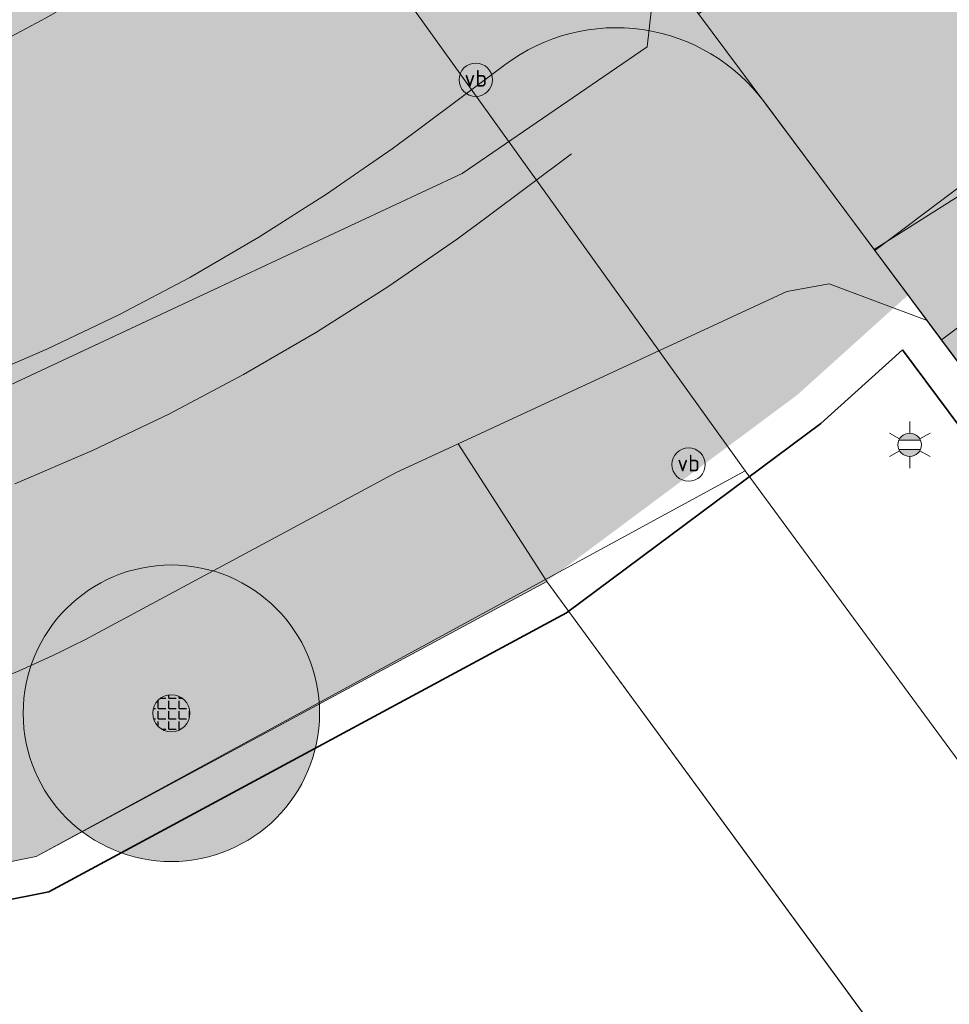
# Model space of a CAD drawing. Header units: metres. Extents: x 163628 to 167676, y 402708 to 405373.
# Tile 82 of 256: x 164793 to 164805, y 403542 to 403555. Entities that reach past the tile are written whole.
import ezdxf
from ezdxf.enums import TextEntityAlignment as Align

# ---------------------------------------------------------------- set-up
doc = ezdxf.new("R2010")
doc.units = ezdxf.units.M
doc.layers.get('0').update_dxf_attribs({"lineweight": 25})
for name, color, linetype, lineweight, transparency in [('X-CA190022.004-UO-ARC_Arcering$0$N-GV-GR-GRAS-A-200 GRASMENGSEL M1', 62, 'Continuous', 18, 0.5), ('X-CA190022.004-UO-ARC_Arcering$0$N-WE-GR-GROENSTROOK-A', 62, 'Continuous', 0, 0.5), ('X-CA190022.004-UO-ARC_Arcering$0$N-WE-VH-VERHARDING_ASFALT_ROOD-A', 232, 'Continuous', 0, 0.5), ('X-CA190022.004-UO-ARC_Arcering$0$N-WE-VH-VERHARDING_ASFALT_ZWART-OPBOUW 1', 250, 'Continuous', 0, 0.5), ('X-CA190022.004-UO-ARC_Arcering$0$N-WE-VH-VERHARDING_ASFALT_ZWARTE OPBOUW- RODE DEKLAAG', 22, 'Continuous', 0, 0.5)]:
    doc.layers.add(name, color=color, linetype=linetype, lineweight=lineweight, transparency=transparency)
for name, color, linetype, lineweight in [('X-CA190022.004-UO-BGT_Ondergrond$0$GE_201_SHDHek_Lijn_GEM', 253, 'X-CA190022.004-UO-BGT_Ondergrond$0$Hekwerk', 9), ('X-CA190022.004-UO-BGT_Ondergrond$0$GE_203_VGOHaag_Lijn_GEM', 253, 'X-CA190022.004-UO-BGT_Ondergrond$0$Heg', 9), ('X-CA190022.004-UO-BGT_Ondergrond$0$GE_315_WGDRijbaanLokalewegverkeersdrempel_GEM', 253, 'Continuous', 9), ('X-CA190022.004-UO-BGT_Ondergrond$0$GE_316_WGDFietspad_Vlak_GEM', 253, 'Continuous', 9), ('X-CA190022.004-UO-BGT_Ondergrond$0$GE_367_OWGBerm_groenvoorziening_grasenk_GEM', 253, 'Continuous', 9), ('X-CA190022.004-UO-BGT_Ondergrond$0$GE_401_OTDErf_Vlak_GEM', 253, 'Continuous', 9), ('X-CA190022.004-UO-BGT_Ondergrond$0$GE_814_BRDVerkeersbord_Punt_GEM', 253, 'Continuous', 9), ('X-CA190022.004-UO-BGT_Ondergrond$0$GE_861_PALLichtmast_Punt_GEM', 253, 'Continuous', 9), ('X-CA190022.004-UO-DWM_Beplanting$0$B-WE-GR-BOOM-S AFKOMSTIG UIT BGT', 252, 'Continuous', 0), ('X-CA190022.004-UO-DWM_Snelfietsroute$0$N-WE-GW-BERM-G', 90, 'Continuous', 18), ('X-CA190022.004-UO-DWM_Snelfietsroute$0$N-WE-VH-DREMPEL-G', 30, 'Continuous', 18), ('X-CA190022.004-UO-DWM_Snelfietsroute$0$N-WE-VH-KANTVERHARDING-G', 7, 'Continuous', 18), ('X-CA190022.004-UO-DWM_Snelfietsroute$0$N-WE-VW-MARKERING_LANGS_STREEP_DOORGETROKKEN DREMPEL_010-G', 7, 'Continuous', 18), ('X-CA190022.004-UO-DWM_Snelfietsroute$0$N-WE-VW-MARKERING_LANGS_STREEP_DOORGETROKKEN_010-G', 7, 'Continuous', 18), ('X-CA190022.004-UO-GZM_Werkgrens_v0.1$0$N-WE-KG-GRENS_SYSTEEMGRENS-G', 7, 'X-CA190022.004-UO-GZM_Werkgrens_v0.1$0$KG-OG', 35), ('X-CA190022.004-UO-KAD_Percelen$0$B-WE-KG-GRENS_PERCEEL-GV', 150, 'Continuous', 9)]:
    doc.layers.add(name, color=color, linetype=linetype, lineweight=lineweight)
doc.layers.add('X-CA190022.004-UO-DWM_Beplanting$0$B-WE-GR-BOOM-S AFKOMSTIG UIT BOMENBESTAND GEMEENTE', color=252, linetype='Continuous')
doc.layers.add('X-CA190022.004-UO-DWM_Beplanting$0$N-GV-GR-GRAS-A-200', color=7, linetype='Continuous')
doc.styles.add('X-CA190022.004-UO-BGT_Ondergrond$0$NLCS-ISO', font='NLCS-ISO.ttf')
doc.linetypes.add('X-CA190022.004-UO-BGT_Ondergrond$0$Heg', pattern='A,5,-1.5,[2,dgnlstyle-meierijstad.shx,S=0.007936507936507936,R=45,X=0,Y=0],-1.5', length=8)
doc.linetypes.add('X-CA190022.004-UO-BGT_Ondergrond$0$Hekwerk', pattern='A,5,-1.5,[2,dgnlstyle-Veghel.shx,S=0.007936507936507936,R=0,X=0,Y=0],-1.5', length=8)
doc.linetypes.add('X-CA190022.004-UO-GZM_Werkgrens_v0.1$0$KG-OG', pattern='A,5.5,-1.5,[2,NLCS.SHX,S=0.5,R=0,X=0,Y=0],-1.5', length=8.5)
pattern_1 = [(0, (0, 0), (1, 1), [0.25, -0.75]), (0, (0.5499999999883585, 0.5999999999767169), (1, 1), [0.25, -0.75]), (90, (0.1000000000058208, 0.3499999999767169), (-1, 1), [0.25, -0.75]), (90, (0.5, 0.7000000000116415), (-1, 1), [0.25, -0.75]), (45, (0.2000000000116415, 0.7000000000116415), (0, 1.000000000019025), [0.25, -1.164213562]), (135, (0.5499999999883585, 0), (-1.000000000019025, 0), [0.25, -1.164213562]), (26.56505119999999, (0.25, 0.2999999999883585), (1.000000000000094, 4.000644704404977e-10), [0.25, -1.986067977]), (26.56505119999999, (0.7000000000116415, 0.7999999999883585), (1.000000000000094, 4.000644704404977e-10), [0.25, -1.986067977]), (63.43494882, (0.7000000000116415, 0), (5.099862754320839e-11, 1.000000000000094), [0.2499999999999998, -1.986067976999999]), (63.43494882, (0.25, 0.4500000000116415), (5.099862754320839e-11, 1.000000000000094), [0.2499999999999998, -1.986067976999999]), (63.43494882, (0.6000000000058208, 0.2000000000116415), (5.099862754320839e-11, 1.000000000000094), [0.2499999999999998, -1.986067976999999]), (116.5650512, (0, 0.5499999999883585), (-4.000648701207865e-10, 1.000000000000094), [0.2499999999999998, -1.986067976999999]), (153.43494882, (0.2000000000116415, 0.1500000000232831), (-1.000000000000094, 5.099898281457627e-11), [0.25, -1.986067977])]

# ---------------------------------------------------------------- blocks, each defined once
blk = doc.blocks.new('X-CA190022.004-UO-BGT_Ondergrond$0$SIE-WEG_PAAL_VERKEERSBORD-SO')
at = {"linetype": 'ByBlock', "lineweight": 18}
blk.add_circle((0, 0), 1.5, dxfattribs=at)
at = {"linetype": 'ByBlock', "lineweight": 18, "style": 'X-CA190022.004-UO-BGT_Ondergrond$0$NLCS-ISO'}
blk.add_text('vb', height=1.5, dxfattribs=at).set_placement((0, 0.1317113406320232), align=Align.MIDDLE_CENTER)
blk = doc.blocks.new('X-CA190022.004-UO-BGT_Ondergrond$0$IMGEOVerkeersbord')
at = {"xscale": 5, "yscale": 5, "zscale": 5}
blk.add_blockref('X-CA190022.004-UO-BGT_Ondergrond$0$SIE-WEG_PAAL_VERKEERSBORD-SO', (0, 0), dxfattribs=at)
blk = doc.blocks.new('X-CA190022.004-UO-BGT_Ondergrond$0$N-SIE-WEG_LICHTMAST-SO')
h = blk.add_hatch(color=256)
h.paths.add_polyline_path([(1.162672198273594, 0.5, 0.6585046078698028), (-1.162672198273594, 0.5)])
h.paths.add_polyline_path([(-1.162672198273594, -0.5, 0.6585046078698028), (1.162672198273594, -0.5)])
at = {"flags": 128}
for points in [[(8.349587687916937e-10, 1.265625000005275), (1.669846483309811e-09, 2.53125000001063)], [(-2.192125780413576, 1.265625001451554), (-1.096064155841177, 0.6328125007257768)], [(1.096064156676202, 0.6328124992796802), (2.192125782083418, 1.26562499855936)], [(-1.162672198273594, 0.5), (1.162672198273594, 0.5)], [(-2.192125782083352, -1.26562499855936), (-1.096064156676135, -0.6328124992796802)], [(-1.162672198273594, -0.5), (1.162672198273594, -0.5)], [(2.192125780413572, -1.265625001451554), (1.096064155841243, -0.6328125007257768)], [(-8.349587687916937e-10, -1.265625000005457), (-1.669775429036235e-09, -2.53125000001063)]]:
    blk.add_lwpolyline(points, dxfattribs=at)
at = {"ltscale": 0.5}
blk.add_circle((0, 0), 1.265625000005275, dxfattribs=at)
at = {"style": 'X-CA190022.004-UO-BGT_Ondergrond$0$NLCS-ISO'}
blk.add_attdef('TYPE', text='', height=1.8, dxfattribs=at).set_placement((1.669846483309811e-09, 2.53125000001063), align=Align.BOTTOM_CENTER)
blk = doc.blocks.new('X-CA190022.004-UO-BGT_Ondergrond$0$IMGEOLichtmastpaal')
at = {"xscale": 5, "yscale": 5, "zscale": 5}
blk.add_blockref('X-CA190022.004-UO-BGT_Ondergrond$0$N-SIE-WEG_LICHTMAST-SO', (0.04198259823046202, 6.388564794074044), dxfattribs=at)
blk = doc.blocks.new('X-CA190022.004-UO-DWM_Beplanting$0$SGR-BOOM_01-SO')
at = {"linetype": 'ByBlock', "lineweight": 18}
h = blk.add_hatch(color=0, dxfattribs=at)
h.dxf.hatch_style = 1
edge = h.paths.add_edge_path()
edge.add_arc((0, 0), 0.25, 0, 360)
at = {"color": 0, "linetype": 'ByBlock', "lineweight": 18}
for radius in [2, 0.25]:
    blk.add_circle((0, 0), radius, dxfattribs=at)
blk = doc.blocks.new('X-CA190022.004-UO-DWM_Beplanting$0$IMGEOBoom')
at = {"transparency": 33554457}
h = blk.add_hatch(color=256, dxfattribs=at)
h.dxf.hatch_style = 1
edge = h.paths.add_edge_path()
edge.add_arc((0, 0), 100, 0, 360)
edge = h.paths.add_edge_path(flags=17)
edge.add_arc((0, 0), 12.5, 0, 360)
h = blk.add_hatch()
h.set_pattern_fill('ANGLE', color=256)
h.set_pattern_definition([(0, (0, 0), (0, 6.985), [5.08, -1.905]), (90, (0, 0), (-6.985, 4.277078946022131e-16), [5.08, -1.905])])
edge = h.paths.add_edge_path(flags=17)
edge.add_arc((0, 0), 12.5, 0, 360)
at = {"layer": 'X-CA190022.004-UO-DWM_Beplanting$0$N-GV-GR-GRAS-A-200'}
h = blk.add_hatch(color=256, dxfattribs=at)
h.dxf.hatch_style = 1
edge = h.paths.add_edge_path(flags=17)
edge.add_arc((0, 0), 12.5, 0, 360)
at = {"xscale": 50, "yscale": 50, "zscale": 50}
blk.add_blockref('X-CA190022.004-UO-DWM_Beplanting$0$SGR-BOOM_01-SO', (0, 0), dxfattribs=at)

msp = doc.modelspace()

# ---------------------------------------------------------------- hatches: boundary and pattern name
at = {"layer": 'X-CA190022.004-UO-ARC_Arcering$0$N-GV-GR-GRAS-A-200 GRASMENGSEL M1'}
h = msp.add_hatch(dxfattribs=at)
h.set_pattern_fill('AGR-GRAS_02-SO', color=256, scale=0.1, pattern_type=2)
h.set_pattern_definition(pattern_1)
edge = h.paths.add_edge_path()
edge.add_line((164796.5838075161, 403558.9626921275), (164794.974231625, 403557.7573164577))
edge.add_line((164794.974231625, 403557.7573164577), (164794.6744768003, 403557.5368802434))
edge.add_line((164794.6744768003, 403557.5368802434), (164793.9603987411, 403557.0426868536))
edge.add_line((164793.9603987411, 403557.0426868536), (164793.2342885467, 403556.5819865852))
edge.add_line((164793.2342885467, 403556.5819865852), (164792.4903360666, 403556.1506914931))
edge.add_line((164792.4903360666, 403556.1506914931), (164791.7297314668, 403555.7494915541))
edge.add_line((164791.7297314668, 403555.7494915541), (164790.9536915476, 403555.3790286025))
edge.add_line((164790.9536915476, 403555.3790286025), (164790.1634578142, 403555.0398953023))
edge.add_line((164790.1634578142, 403555.0398953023), (164789.3602944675, 403554.7326341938))
edge.add_line((164789.3602944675, 403554.7326341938), (164788.545486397, 403554.457736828))
edge.add_line((164788.545486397, 403554.457736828), (164787.7099041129, 403554.2125820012))
edge.add_line((164787.7099041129, 403554.2125820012), (164787.4980789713, 403554.1562595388))
edge.add_line((164787.4980789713, 403554.1562595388), (164786.8902114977, 403554.0075825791))
edge.add_line((164786.8902114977, 403554.0075825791), (164786.0443096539, 403553.8313619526))
edge.add_line((164786.0443096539, 403553.8313619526), (164785.1961127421, 403553.6897895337))
edge.add_line((164785.1961127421, 403553.6897895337), (164784.3429329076, 403553.5822491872))
edge.add_line((164784.3429329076, 403553.5822491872), (164783.4861350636, 403553.5089129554))
edge.add_line((164783.4861350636, 403553.5089129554), (164782.6270898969, 403553.4698981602))
edge.add_line((164782.6270898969, 403553.4698981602), (164781.7671716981, 403553.4652672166))
edge.add_line((164781.7671716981, 403553.4652672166), (164780.907756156, 403553.4950275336))
edge.add_line((164780.907756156, 403553.4950275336), (164780.0695227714, 403553.5576884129))
edge.add_line((164780.0695227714, 403553.5576884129), (164779.1678012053, 403553.6612312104))
edge.add_line((164779.1678012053, 403553.6612312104), (164778.2057303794, 403553.7969316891))
edge.add_line((164778.2057303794, 403553.7969316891), (164777.0678127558, 403553.9100242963))
edge.add_line((164777.0678127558, 403553.9100242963), (164775.9283278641, 403553.9774242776))
edge.add_line((164775.9283278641, 403553.9774242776), (164774.7861188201, 403553.9992443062))
edge.add_line((164774.7861188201, 403553.9992443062), (164773.643009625, 403553.9753742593))
edge.add_line((164773.643009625, 403553.9753742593), (164772.5008287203, 403553.9057770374))
edge.add_line((164772.5008287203, 403553.9057770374), (164771.40299017, 403553.7946962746))
edge.add_line((164771.40299017, 403553.7946962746), (164771.0532954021, 403553.7505339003))
edge.add_line((164771.0532954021, 403553.7505339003), (164770.2120758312, 403553.6270089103))
edge.add_line((164770.2120758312, 403553.6270089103), (164769.0980452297, 403553.4233279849))
edge.add_line((164769.0980452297, 403553.4233279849), (164767.9779486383, 403553.1719378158))
edge.add_line((164767.9779486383, 403553.1719378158), (164766.867786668, 403552.8757100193))
edge.add_line((164766.867786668, 403552.8757100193), (164765.7694531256, 403552.5350677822))
edge.add_line((164765.7694531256, 403552.5350677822), (164764.6847256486, 403552.150483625))
edge.add_line((164764.6847256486, 403552.150483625), (164763.6408306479, 403551.7326939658))
edge.add_line((164763.6408306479, 403551.7326939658), (164763.1029820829, 403551.4984767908))
edge.add_line((164763.1029820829, 403551.4984767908), (164762.8839260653, 403551.3992842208))
edge.add_line((164762.8839260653, 403551.3992842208), (164763.5431253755, 403550.051164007))
edge.add_line((164763.5431253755, 403550.051164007), (164763.7118302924, 403550.1275566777))
edge.add_line((164763.7118302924, 403550.1275566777), (164764.2190793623, 403550.3484486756))
edge.add_line((164764.2190793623, 403550.3484486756), (164765.2142360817, 403550.7467322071))
edge.add_line((164765.2142360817, 403550.7467322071), (164766.2424333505, 403551.1112738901))
edge.add_line((164766.2424333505, 403551.1112738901), (164767.2834808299, 403551.4341491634))
edge.add_line((164767.2834808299, 403551.4341491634), (164768.3356924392, 403551.714913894))
edge.add_line((164768.3356924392, 403551.714913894), (164769.3972943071, 403551.9531757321))
edge.add_line((164769.3972943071, 403551.9531757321), (164770.4560008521, 403552.1467416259))
edge.add_line((164770.4560008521, 403552.1467416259), (164771.256247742, 403552.2642501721))
edge.add_line((164771.256247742, 403552.2642501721), (164771.5724865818, 403552.3041874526))
edge.add_line((164771.5724865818, 403552.3041874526), (164772.6219932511, 403552.4103779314))
edge.add_line((164772.6219932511, 403552.4103779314), (164773.7043075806, 403552.4763272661))
edge.add_line((164773.7043075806, 403552.4763272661), (164774.7874522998, 403552.4989451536))
edge.add_line((164774.7874522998, 403552.4989451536), (164775.8696947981, 403552.4782706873))
edge.add_line((164775.8696947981, 403552.4782706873), (164776.9493069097, 403552.4144121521))
edge.add_line((164776.9493069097, 403552.4144121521), (164778.026730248, 403552.3073318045))
edge.add_line((164778.026730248, 403552.3073318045), (164778.9774599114, 403552.1732310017))
edge.add_line((164778.9774599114, 403552.1732310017), (164779.9079812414, 403552.0663811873))
edge.add_line((164779.9079812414, 403552.0663811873), (164780.8259020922, 403551.9977633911))
edge.add_line((164780.8259020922, 403551.9977633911), (164781.7452577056, 403551.9659274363))
edge.add_line((164781.7452577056, 403551.9659274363), (164782.6651510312, 403551.9708813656))
edge.add_line((164782.6651510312, 403551.9708813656), (164783.5841104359, 403552.012617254))
edge.add_line((164783.5841104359, 403552.012617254), (164784.5006657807, 403552.0910683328))
edge.add_line((164784.5006657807, 403552.0910683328), (164785.4133507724, 403552.2061090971))
edge.add_line((164785.4133507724, 403552.2061090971), (164786.3207053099, 403552.3575555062))
edge.add_line((164786.3207053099, 403552.3575555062), (164787.2320639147, 403552.5474122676))
edge.add_line((164787.2320639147, 403552.5474122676), (164787.8893272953, 403552.7081708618))
edge.add_line((164787.8893272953, 403552.7081708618), (164788.1138374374, 403552.7678661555))
edge.add_line((164788.1138374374, 403552.7678661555), (164788.996567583, 403553.0268538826))
edge.add_line((164788.996567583, 403553.0268538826), (164789.8682348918, 403553.3209342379))
edge.add_line((164789.8682348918, 403553.3209342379), (164790.7274448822, 403553.6496367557))
edge.add_line((164790.7274448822, 403553.6496367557), (164791.5728230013, 403554.0124355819))
edge.add_line((164791.5728230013, 403554.0124355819), (164792.4030168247, 403554.4087503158))
edge.add_line((164792.4030168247, 403554.4087503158), (164793.2166982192, 403554.8379469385))
edge.add_line((164793.2166982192, 403554.8379469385), (164794.0125654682, 403555.2993388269))
edge.add_line((164794.0125654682, 403555.2993388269), (164794.7893453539, 403555.7921878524))
edge.add_line((164794.7893453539, 403555.7921878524), (164795.5457951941, 403556.3157055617))
edge.add_line((164795.5457951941, 403556.3157055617), (164795.86814707, 403556.5527593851))
edge.add_line((164795.86814707, 403556.5527593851), (164796.3204457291, 403556.8914758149))
edge.add_line((164796.3204457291, 403556.8914758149), (164797.0907086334, 403557.4683086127))
edge.add_arc((164795.5921461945, 403559.4693859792), 2.500000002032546, 306.828725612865, 317.7485720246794)
edge.add_line((164797.4426496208, 403557.7884228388), (164796.5838075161, 403558.9626921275))
h = msp.add_hatch(dxfattribs=at)
h.set_pattern_fill('AGR-GRAS_02-SO', color=256, scale=0.1, pattern_type=2)
h.set_pattern_definition(pattern_1)
edge = h.paths.add_edge_path()
edge.add_line((164799.1597624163, 403552.1464785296), (164800.72189791, 403553.3163271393))
edge.add_line((164800.72189791, 403553.3163271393), (164799.8641219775, 403554.4776156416))
edge.add_arc((164800.9066686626, 403552.2053708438), 2.50000000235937, 114.6465064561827, 126.8287255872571)
edge.add_line((164799.4081062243, 403554.2064482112), (164798.2658469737, 403553.3510356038))
edge.add_arc((164784.4387686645, 403571.4727485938), 22.7943979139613, 300.7329464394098, 307.3440538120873, ccw=False)
edge.add_arc((164782.0308546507, 403575.1091462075), 27.15145144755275, 283.774133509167, 301.1790710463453, ccw=False)
edge.add_arc((164782.2053313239, 403573.5600372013), 25.60612610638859, 265.214327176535, 284.2202581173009, ccw=False)
edge.add_arc((164782.5866364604, 403580.3444927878), 32.39927532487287, 261.8699365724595, 265.5433312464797, ccw=False)
edge.add_arc((164774.5851556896, 403523.310929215), 25.19306775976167, 82.19894064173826, 87.06256303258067)
edge.add_arc((164774.8097591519, 403525.2492575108), 23.24611230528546, 87.37060306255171, 114.1509425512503)
edge.add_line((164765.298800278, 403546.4606553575), (164766.399437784, 403543.9890304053))
edge.add_line((164766.399437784, 403543.9890304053), (164777.0737870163, 403546.8749442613))
edge.add_line((164777.0737870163, 403546.8749442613), (164777.370396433, 403546.8454655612))
edge.add_line((164777.370396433, 403546.8454655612), (164778.2552528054, 403546.7206562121))
edge.add_line((164778.2552528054, 403546.7206562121), (164778.2875386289, 403546.7163119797))
edge.add_line((164778.2875386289, 403546.7163119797), (164779.3890612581, 403546.5898264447))
edge.add_line((164779.3890612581, 403546.5898264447), (164780.5256103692, 403546.504865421))
edge.add_line((164780.5256103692, 403546.504865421), (164781.6648635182, 403546.4654147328))
edge.add_line((164781.6648635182, 403546.4654147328), (164782.8047829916, 403546.4715535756))
edge.add_line((164782.8047829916, 403546.4715535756), (164783.9435451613, 403546.5232721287))
edge.add_line((164783.9435451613, 403546.5232721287), (164785.079328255, 403546.6204876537))
edge.add_line((164785.079328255, 403546.6204876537), (164786.2103152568, 403546.7630446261))
edge.add_line((164786.2103152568, 403546.7630446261), (164787.3346968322, 403546.9507149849))
edge.add_line((164787.3346968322, 403546.9507149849), (164788.4466294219, 403547.182355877))
edge.add_line((164788.4466294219, 403547.182355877), (164789.246522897, 403547.3780000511))
edge.add_line((164789.246522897, 403547.3780000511), (164789.5668950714, 403547.4631842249))
edge.add_line((164789.5668950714, 403547.4631842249), (164790.6502913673, 403547.7810461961))
edge.add_line((164790.6502913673, 403547.7810461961), (164791.7304122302, 403548.1454539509))
edge.add_line((164791.7304122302, 403548.1454539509), (164792.7950966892, 403548.5527635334))
edge.add_line((164792.7950966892, 403548.5527635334), (164793.8426414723, 403549.0023233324))
edge.add_line((164793.8426414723, 403549.0023233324), (164794.871370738, 403549.4934141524))
edge.add_line((164794.871370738, 403549.4934141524), (164795.8796387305, 403550.025250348))
edge.add_line((164795.8796387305, 403550.025250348), (164796.8658324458, 403550.5969810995))
edge.add_line((164796.8658324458, 403550.5969810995), (164797.8283741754, 403551.2076917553))
edge.add_line((164797.8283741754, 403551.2076917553), (164798.7587522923, 403551.8515803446))
edge.add_line((164798.7587522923, 403551.8515803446), (164799.1597624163, 403552.1464785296))
h = msp.add_hatch(dxfattribs=at)
h.set_pattern_fill('AGR-GRAS_02-SO', color=256, scale=0.1, pattern_type=2)
h.set_pattern_definition(pattern_1)
h.paths.add_polyline_path([(164799.971, 403547.237), (164803.3537965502, 403549.7531662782), (164803.3549444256, 403549.7542004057), (164800.7222004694, 403553.3165537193), (164799.1597624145, 403552.1464785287), (164798.7587522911, 403551.851580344), (164797.828374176, 403551.2076917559), (164796.8658324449, 403550.5969810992), (164795.8796387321, 403550.0252503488), (164794.8713707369, 403549.4934141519), (164793.8426414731, 403549.0023233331), (164792.7950966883, 403548.5527635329), (164791.7304122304, 403548.1454539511), (164790.6502913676, 403547.7810461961), (164789.5668950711, 403547.4631842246), (164789.2465228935, 403547.3780000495), (164788.4466294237, 403547.1823558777), (164787.3346968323, 403546.9507149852), (164786.2103152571, 403546.7630446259), (164785.0793282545, 403546.6204876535), (164783.9435451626, 403546.5232721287), (164782.8047829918, 403546.4715535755), (164781.6648635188, 403546.4654147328), (164780.5256103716, 403546.504865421), (164779.3890612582, 403546.589826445), (164778.2795418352, 403546.7172302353), (164777.3703964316, 403546.8454655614), (164777.0737870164, 403546.8749442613), (164773.448387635, 403545.8706238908), (164787.928, 403542.792), (164789.839, 403542.8780000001), (164793.081, 403543.524)])
at = {"layer": 'X-CA190022.004-UO-ARC_Arcering$0$N-WE-GR-GROENSTROOK-A'}
h = msp.add_hatch(color=256, dxfattribs=at)
h.dxf.hatch_style = 1
h.paths.add_polyline_path([(164804.8476163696, 403551.0989572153), (164804.4015121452, 403551.6992414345), (164802.9113445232, 403553.6991160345, 0.3539004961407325), (164799.8641219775, 403554.4776156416), (164803.3537965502, 403549.7531662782)])
at = {"layer": 'X-CA190022.004-UO-ARC_Arcering$0$N-WE-VH-VERHARDING_ASFALT_ROOD-A'}
h = msp.add_hatch(color=256, dxfattribs=at)
h.dxf.hatch_style = 1
h.paths.add_polyline_path([(164799.4081062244, 403554.2064482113), (164797.090708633, 403557.4683086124), (164795.86814707, 403556.5527593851), (164795.5457951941, 403556.3157055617), (164794.7893453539, 403555.7921878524), (164794.0125654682, 403555.2993388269), (164793.2166982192, 403554.8379469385), (164792.4030168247, 403554.4087503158), (164791.5728230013, 403554.0124355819), (164790.7274448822, 403553.6496367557), (164789.8682348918, 403553.3209342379), (164788.996567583, 403553.0268538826), (164788.1138374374, 403552.7678661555), (164787.8690266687, 403552.7027731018), (164787.221456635, 403552.5443853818), (164786.3208527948, 403552.356769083), (164785.4134666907, 403552.2053174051), (164784.5007499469, 403552.0902726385), (164783.5841627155, 403552.0118188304), (164782.6651713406, 403551.9700814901), (164781.7452460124, 403551.9651273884), (164780.825858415, 403551.9969644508), (164779.9084793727, 403552.0655417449), (164778.9748262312, 403552.1727511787), (164777.9182883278, 403552.2757106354), (164776.8416777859, 403552.3383128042), (164775.7640905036, 403552.3578132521), (164774.6872502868, 403552.33423401), (164773.6128776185, 403552.2676659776), (164772.5426869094, 403552.158268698), (164771.476635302, 403552.0059619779), (164771.2188536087, 403551.9625774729), (164770.421662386, 403551.8119650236), (164769.3712898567, 403551.5749370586), (164768.3344701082, 403551.2969620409), (164767.3102312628, 403550.9779455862), (164766.3001960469, 403550.6184488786), (164765.3059624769, 403550.2190972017), (164764.3280402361, 403549.7801025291), (164763.844748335, 403549.5454639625), (164763.3964932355, 403549.3222228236), (164764.862972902, 403546.2602851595), (164765.3278207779, 403546.4684580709), (164765.7610759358, 403546.6571279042), (164766.6262639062, 403547.0033950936), (164767.5037139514, 403547.3144901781), (164768.3919985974, 403547.5899868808), (164769.2896759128, 403547.8295167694), (164770.195291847, 403548.0327697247), (164771.1064675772, 403548.1993622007), (164771.7974539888, 403548.3008268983), (164772.0244770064, 403548.32949726), (164772.9450986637, 403548.4226469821), (164773.8677687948, 403548.4788686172), (164774.7910082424, 403548.4981474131), (164775.7133399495, 403548.48052778), (164776.6332913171, 403548.4261131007), (164777.5493965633, 403548.3350654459), (164778.460021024, 403548.2066214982), (164778.4731300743, 403548.2048576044), (164779.53058489, 403548.0834322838), (164780.6075081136, 403548.0029285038), (164781.6867892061, 403547.965554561), (164782.766701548, 403547.9713702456), (164783.8455175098, 403548.0203662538), (164784.9215112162, 403548.1124642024), (164785.9929613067, 403548.2475167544), (164787.0581536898, 403548.4253078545), (164788.1153842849, 403548.645553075), (164788.875575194, 403548.8314864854), (164789.1629617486, 403548.9079000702), (164790.1992101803, 403549.2119291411), (164791.2224718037, 403549.5571539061), (164792.2311096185, 403549.9430220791), (164793.2235100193, 403550.3689163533), (164794.1980853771, 403550.8341553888), (164795.1532765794, 403551.3379949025), (164796.0875555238, 403551.8796288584), (164796.9994275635, 403552.4581907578), (164797.8874338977, 403553.0727550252), (164798.2658469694, 403553.3510356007)])
edge = h.paths.add_edge_path()
edge.add_line((164812.1318983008, 403564.2440379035), (164809.2161862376, 403566.9824819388))
edge.add_arc((164792.4510797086, 403582.7283022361), 22.99999247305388, 306.8550437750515, 316.795755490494, ccw=False)
edge.add_line((164806.2463045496, 403564.3247312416), (164804.3247551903, 403562.8857255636))
edge.add_line((164804.3247551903, 403562.8857255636), (164804.2185020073, 403562.8061549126))
edge.add_line((164804.2185020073, 403562.8061549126), (164806.6207696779, 403559.6078518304))
edge.add_line((164806.6207696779, 403559.6078518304), (164808.6465435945, 403561.1249089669))
edge.add_arc((164792.4539857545, 403582.7255354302), 26.99603661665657, 306.8564638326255, 316.7958108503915)
at = {"layer": 'X-CA190022.004-UO-ARC_Arcering$0$N-WE-VH-VERHARDING_ASFALT_ZWART-OPBOUW 1'}
h = msp.add_hatch(color=256, dxfattribs=at)
h.dxf.hatch_style = 1
edge = h.paths.add_edge_path()
edge.add_line((164807.802, 403553.866), (164806.1355930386, 403556.0912021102))
edge.add_arc((164808.1221869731, 403557.6089124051), 2.499999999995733, 126.82872559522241, 217.3789630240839, ccw=False)
edge.add_line((164806.623624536, 403559.6099897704), (164799.4081062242, 403554.2064482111))
edge.add_arc((164800.9066686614, 403552.2053708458), 2.500000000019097, 36.690919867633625, 126.82872559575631, ccw=False)
edge.add_line((164802.9113445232, 403553.6991160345), (164804.4015121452, 403551.6992414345))
edge.add_line((164804.4015121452, 403551.6992414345), (164807.381, 403547.69))
edge.add_line((164807.381, 403547.69), (164810.555, 403550.158))
edge.add_line((164810.555, 403550.158), (164809.1099317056, 403552.1080814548))
edge.add_line((164809.1099317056, 403552.1080814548), (164808.5142062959, 403552.9112909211))
edge.add_line((164808.5142062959, 403552.9112909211), (164807.802, 403553.866))
at = {"layer": 'X-CA190022.004-UO-ARC_Arcering$0$N-WE-VH-VERHARDING_ASFALT_ZWARTE OPBOUW- RODE DEKLAAG'}
h = msp.add_hatch(color=256, dxfattribs=at)
h.dxf.hatch_style = 1
h.paths.add_polyline_path([(164799.1049991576, 403558.9767660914), (164797.090708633, 403557.4683086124), (164799.4081062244, 403554.2064482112), (164801.470395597, 403555.7508509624)])

# ---------------------------------------------------------------- linework, layer by layer
at = {"layer": 'X-CA190022.004-UO-BGT_Ondergrond$0$GE_201_SHDHek_Lijn_GEM'}
for p, q in [((164799.971, 403547.237), (164793.081, 403543.524)), ((164793.081, 403543.524), (164789.839, 403542.8780000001))]:
    msp.add_line(p, q, dxfattribs=at)
at = {"layer": 'X-CA190022.004-UO-BGT_Ondergrond$0$GE_203_VGOHaag_Lijn_GEM'}
msp.add_line((164799.971, 403547.237), (164805.156, 403540.1660000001), dxfattribs=at)
at = {"layer": 'X-CA190022.004-UO-BGT_Ondergrond$0$GE_315_WGDRijbaanLokalewegverkeersdrempel_GEM', "flags": 128}
for points in [[(164805.297, 403557.211), (164807.802, 403553.866), (164804.392, 403551.712), (164802.021, 403554.894), (164805.297, 403557.211)], [(164808.24, 403553.281), (164809.934, 403550.997), (164806.751, 403548.547), (164805.104, 403550.757), (164804.392, 403551.712), (164807.802, 403553.866), (164808.24, 403553.281)]]:
    msp.add_lwpolyline(points, dxfattribs=at)
at = {"layer": 'X-CA190022.004-UO-BGT_Ondergrond$0$GE_316_WGDFietspad_Vlak_GEM', "flags": 128}
msp.add_lwpolyline([(164777.48, 403551.5900000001), (164785.18, 403548.901), (164787.88, 403548.37), (164790.83, 403549), (164797.385, 403552.065), (164798.83, 403552.74), (164801.326, 403554.448), (164801.464, 403555.641), (164802.021, 403554.894), (164804.392, 403551.712), (164805.104, 403550.757), (164803.782, 403551.252), (164803.21, 403551.146), (164798.777, 403549.092), (164797.942, 403548.705), (164793.738, 403546.45)], dxfattribs=at)
at = {"layer": 'X-CA190022.004-UO-BGT_Ondergrond$0$GE_316_WGDFietspad_Vlak_GEM', "extrusion": (0, 0, -1)}
msp.add_arc((-164787.0988421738, 403559.3679565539), 14.52418734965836, 242.7991932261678, 263.4008374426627, dxfattribs=at)
at = {"layer": 'X-CA190022.004-UO-BGT_Ondergrond$0$GE_367_OWGBerm_groenvoorziening_grasenk_GEM', "flags": 128}
for points in [[(164789.45, 403572.27), (164791.246, 403569.777), (164799.013, 403558.998), (164799.138, 403558.825), (164799.789, 403557.922), (164800.46, 403556.99), (164801.464, 403555.641), (164801.326, 403554.448), (164798.83, 403552.74), (164797.385, 403552.065), (164790.83, 403549), (164787.88, 403548.37), (164785.18, 403548.901), (164777.48, 403551.5900000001)], [(164839.854, 403501.586), (164835.589, 403506.33), (164829.767, 403513.937), (164824.074, 403521.961), (164813.048, 403536.862), (164808.822, 403542.3890000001), (164808.549, 403542.553), (164807.529, 403542.301), (164806.745, 403541.721), (164806.434, 403541.103), (164805.156, 403540.1660000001), (164799.971, 403547.237), (164798.777, 403549.092), (164803.21, 403551.146), (164803.782, 403551.252), (164805.104, 403550.757), (164806.751, 403548.547), (164806.98, 403548.24), (164807.381, 403547.69), (164808.003, 403546.836)], [(164793.738, 403546.45), (164797.942, 403548.705), (164798.777, 403549.092), (164799.971, 403547.237), (164793.081, 403543.524), (164789.839, 403542.8780000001), (164787.928, 403542.792), (164776.394, 403545.354), (164774.138, 403545.724), (164771.263, 403545.786), (164766.236, 403544.544), (164683.071, 403504.746), (164620.047, 403474.794)]]:
    msp.add_lwpolyline(points, dxfattribs=at)
at = {"layer": 'X-CA190022.004-UO-BGT_Ondergrond$0$GE_367_OWGBerm_groenvoorziening_grasenk_GEM'}
msp.add_arc((164787.0988421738, 403559.3679565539), 14.52418734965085, 276.5991625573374, 297.2008067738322, dxfattribs=at)
at = {"layer": 'X-CA190022.004-UO-BGT_Ondergrond$0$GE_401_OTDErf_Vlak_GEM', "flags": 128}
msp.add_lwpolyline([(164620.047, 403474.794), (164683.071, 403504.746), (164766.236, 403544.544), (164771.263, 403545.786), (164774.138, 403545.724), (164776.394, 403545.354), (164787.928, 403542.792), (164789.839, 403542.8780000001), (164793.081, 403543.524), (164799.971, 403547.237), (164805.156, 403540.1660000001), (164806.434, 403541.103), (164827.881, 403511.643), (164834.892, 403502.714), (164839.324, 403497.819), (164843.689, 403493.586)], dxfattribs=at)
at = {"layer": 'X-CA190022.004-UO-DWM_Snelfietsroute$0$N-WE-GW-BERM-G', "flags": 128}
msp.add_lwpolyline([(164792.7949838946, 403548.5530415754), (164793.842517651, 403549.0025966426), (164794.8712360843, 403549.4936822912), (164795.8794934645, 403550.0255128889), (164796.8656767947, 403550.5972376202), (164797.8282083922, 403551.2079418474), (164798.7655484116, 403551.8566485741), (164799.1649844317, 403552.1503891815), (164800.3072436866, 403553.005801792)], dxfattribs=at)
at = {"layer": 'X-CA190022.004-UO-DWM_Snelfietsroute$0$N-WE-VH-DREMPEL-G', "flags": 128}
for points in [[(164804.4015121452, 403551.6992414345), (164807.6168309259, 403554.1132616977)], [(164805.2980382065, 403550.4966330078), (164808.5142062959, 403552.9112909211)]]:
    msp.add_lwpolyline(points, dxfattribs=at)
at = {"layer": 'X-CA190022.004-UO-DWM_Snelfietsroute$0$N-WE-VH-KANTVERHARDING-G', "flags": 128}
for points in [[(164787.8893272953, 403552.7081708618), (164788.1138374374, 403552.7678661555), (164788.996567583, 403553.0268538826), (164789.8682348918, 403553.3209342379), (164790.7274448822, 403553.6496367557), (164791.5728230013, 403554.0124355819), (164792.4030168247, 403554.4087503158), (164793.2166982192, 403554.8379469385), (164794.0125654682, 403555.2993388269), (164794.7893453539, 403555.7921878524), (164795.5457951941, 403556.3157055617), (164795.86814707, 403556.5527593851), (164797.090708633, 403557.4683086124, 0.4088493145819), (164797.6203828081, 403560.9309797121), (164794.6698808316, 403565.0253569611)], [(164807.381, 403547.69), (164804.4015121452, 403551.6992414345), (164802.9113445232, 403553.6991160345, 0.4149181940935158), (164799.4081062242, 403554.2064482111), (164798.2658469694, 403553.3510356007), (164797.8874338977, 403553.0727550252), (164796.9994275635, 403552.4581907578), (164796.0875555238, 403551.8796288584), (164795.1532765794, 403551.3379949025), (164794.1980853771, 403550.8341553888), (164793.2235100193, 403550.3689163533), (164792.2311096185, 403549.9430220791)]]:
    msp.add_lwpolyline(points, format="xyb", dxfattribs=at)
at = {"layer": 'X-CA190022.004-UO-DWM_Snelfietsroute$0$N-WE-VW-MARKERING_LANGS_STREEP_DOORGETROKKEN DREMPEL_010-G', "flags": 128}
for points, const_width in [([(164804.461160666, 403551.6189775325), (164807.6767735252, 403554.0332185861)], 0.2), ([(164805.347480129, 403552.2885960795), (164805.5865964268, 403551.9679352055)], 0.09999999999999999), ([(164805.1069844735, 403552.1092588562), (164805.7653379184, 403551.2280277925)], 0.09999999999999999), ([(164804.866488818, 403551.9299216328), (164805.1056051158, 403551.6092607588)], 0.09999999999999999), ([(164804.6259931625, 403551.7505844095), (164805.2843466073, 403550.8693533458)], 0.09999999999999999)]:
    msp.add_lwpolyline(points, dxfattribs=dict(at, const_width=const_width))
at = {"layer": 'X-CA190022.004-UO-DWM_Snelfietsroute$0$N-WE-VW-MARKERING_LANGS_STREEP_DOORGETROKKEN_010-G', "const_width": 0.1, "flags": 128}
for points in [[(164787.9278717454, 403552.5632076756), (164788.1542307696, 403552.6233945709), (164789.0416757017, 403552.8837655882), (164789.9190289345, 403553.1797642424), (164790.7838435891, 403553.5106109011), (164791.6347361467, 403553.8757762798), (164792.4703453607, 403554.2746761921), (164793.2893344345, 403554.7066724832), (164794.0903931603, 403555.171074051), (164794.8722400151, 403555.6671379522), (164795.6329270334, 403556.1935880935), (164795.9575386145, 403556.432303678), (164797.6978187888, 403557.7355608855)], [(164776.7912991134, 403550.4202626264), (164777.7880634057, 403550.3211986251), (164778.7236715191, 403550.1892307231), (164779.7192830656, 403550.0749067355), (164780.7167051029, 403550.0003459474), (164781.7160234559, 403549.9657409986), (164782.7159262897, 403549.9711258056), (164783.7148139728, 403550.0164917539), (164784.7110884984, 403550.1017662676), (164785.7031560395, 403550.2268129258), (164786.6894294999, 403550.3914316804), (164787.6737240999, 403550.5964826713), (164788.4032532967, 403550.7753283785), (164788.6524152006, 403550.8415783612), (164789.598009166, 403551.1190099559), (164790.5454887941, 403551.4386676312), (164791.4794276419, 403551.7959586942), (164792.3983316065, 403552.1903115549), (164793.3007306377, 403552.6210953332), (164794.1851810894, 403553.087620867), (164795.0502680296, 403553.5891418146), (164795.8946075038, 403554.1248558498), (164796.7075530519, 403554.6874726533), (164797.06003433, 403554.9466832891)], [(164799.8140397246, 403554.6978418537), (164798.1764554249, 403553.4714913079), (164797.8003020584, 403553.1948724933), (164796.9165329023, 403552.583240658), (164796.0097278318, 403552.0078936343), (164795.0806403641, 403551.4692693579), (164794.1307568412, 403550.9682295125), (164793.1615968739, 403550.5055756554), (164792.1747109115, 403550.0820479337)]]:
    msp.add_lwpolyline(points, dxfattribs=at)
at = {"layer": 'X-CA190022.004-UO-GZM_Werkgrens_v0.1$0$N-WE-KG-GRENS_SYSTEEMGRENS-G', "ltscale": 0.2, "flags": 128}
msp.add_lwpolyline([(164202.4471839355, 403276.2612616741, -0.007014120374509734), (164204.6842424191, 403278.1944806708), (164207.7316017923, 403280.6309342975), (164216.350955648, 403287.4712219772), (164219.0035534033, 403289.434108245), (164219.3746627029, 403289.7286192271), (164237.1836765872, 403303.1852059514), (164244.5865004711, 403308.605291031), (164248.7299054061, 403311.6378046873), (164253.9774847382, 403315.3666892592), (164261.1754745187, 403320.480446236), (164269.6822113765, 403326.3244647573), (164277.4779943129, 403331.5382684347), (164300.138869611, 403346.1530355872), (164322.9639978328, 403359.9259594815), (164334.0727303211, 403366.2923093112), (164351.6652632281, 403375.7974689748), (164373.7421382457, 403387.5498352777), (164399.9497431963, 403400.4638723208), (164429.2801321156, 403414.7433017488), (164430.1235736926, 403415.1409833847), (164430.9478262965, 403415.506283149), (164431.7770699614, 403415.8458020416), (164432.615246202, 403416.1613381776), (164433.4616619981, 403416.4526584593), (164434.3156183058, 403416.7195497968), (164435.1764106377, 403416.9618192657), (164436.0433296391, 403417.1792942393), (164436.3055164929, 403417.2587681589, -0.09982065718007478), (164451.9815185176, 403417.1790174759, 0.1310872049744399), (164471.5299883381, 403420.9480569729), (164482.532673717, 403426.2434413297), (164490.6930660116, 403418.7998493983), (164492.5861501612, 403419.7065134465), (164495.4035730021, 403416.5299918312, -0.01010042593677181), (164498.0738503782, 403413.5363083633), (164499.3853029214, 403412.0048366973), (164502.2759065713, 403408.6525450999), (164509.274412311, 403412.9480533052), (164511.7682141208, 403416.4610208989), (164509.1861236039, 403420.2014103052, -0.1750361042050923), (164509.3210798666, 403422.1351258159, -0.1801291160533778), (164510.5166693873, 403423.4312866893), (164518.8245311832, 403427.3151248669), (164545.0302416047, 403439.9269191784), (164571.6953268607, 403452.7535489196), (164577.9552917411, 403456.0641072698), (164591.4716804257, 403464.141949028), (164595.4462846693, 403466.1591353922), (164599.4311747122, 403468.181541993), (164600.8539115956, 403468.8630628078), (164605.9399590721, 403471.2415379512), (164622.0164705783, 403477.7583811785), (164627.272938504, 403479.8886915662), (164631.9472826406, 403481.9048786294), (164633.2674407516, 403482.5385622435, 0.08477773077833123), (164642.6089981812, 403485.3796505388), (164759.3320802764, 403541.3864717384), (164770.9742443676, 403544.8150730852), (164773.2724307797, 403545.3968587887), (164787.8865800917, 403542.289629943), (164789.8994408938, 403542.3802139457), (164793.2522167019, 403543.0482871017), (164800.2402211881, 403546.8141014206), (164803.6710322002, 403549.3659814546), (164804.7740494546, 403550.3596960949), (164806.982937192, 403547.3873851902), (164807.9070396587, 403546.1989325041), (164811.8704722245, 403549.2807697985), (164810.9532731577, 403550.4603442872), (164809.5116547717, 403552.4057701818), (164808.342669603, 403553.5746866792), (164810.0239640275, 403555.0893745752), (164807.82693957, 403558.0124714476), (164809.8344029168, 403559.5158162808, 0.08719858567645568), (164816.7069141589, 403566.8332066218, -0.1361886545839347), (164825.1509550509, 403574.2389801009), (164897.951587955, 403609.3404576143), (164931.0926747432, 403625.3204994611), (165054.7836542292, 403684.9604895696), (165123.1554235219, 403717.9264497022), (165148.5663854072, 403730.0329638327), (165175.6541256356, 403740.4784873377), (165188.1464371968, 403744.8235939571), (165187.6324323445, 403748.0918636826), (165185.2580450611, 403754.9315992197), (165180.037890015, 403753.6894865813, 0.02784581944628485), (165177.0513383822, 403752.4655620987), (165119.6977294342, 403725.1406508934), (165051.3091062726, 403692.1665645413), (164927.6180512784, 403632.5265380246), (164894.4771003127, 403616.5465616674), (164821.6764674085, 403581.445084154, 0.1361886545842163), (164810.015649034, 403571.2180636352, -0.08719858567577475), (164805.0390029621, 403565.919263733), (164803.0203514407, 403564.4075403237), (164799.415410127, 403569.2038422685), (164798.6149812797, 403568.6044188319), (164797.8152444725, 403568.0055136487), (164797.2158194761, 403568.8059445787), (164793.3705278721, 403565.9262908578), (164793.9699528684, 403565.1258599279), (164792.3761302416, 403563.932281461), (164795.8845084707, 403559.0636660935, -0.2015476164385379), (164780.0971775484, 403554.0570161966, 0.07565561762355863), (164771.1691888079, 403553.9823458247, -0.009754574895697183), (164764.0749090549, 403552.5358596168), (164754.2863395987, 403547.7986438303), (164747.4743492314, 403544.6063578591), (164708.340445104, 403525.5831572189), (164686.2179063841, 403515.3649846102), (164675.1479613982, 403509.8647663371), (164663.5244613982, 403504.2582663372), (164644.326586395, 403495.0707073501), (164639.4929121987, 403492.7230557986), (164638.2008723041, 403492.1265410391, -0.2018182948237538), (164621.8461223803, 403491.8003317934, 0.2094978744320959), (164598.5804137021, 403490.9733350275), (164556.1572466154, 403470.5661522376), (164536.2994594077, 403461.0079530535), (164516.3183906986, 403451.407959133), (164508.2317351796, 403447.5121291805), (164500.1867564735, 403443.6421835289), (164497.2033634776, 403443.0084814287), (164495.0902549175, 403442.27400261, 0.1307944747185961), (164492.913084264, 403444.8114515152), (164488.4347408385, 403447.8854838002), (164494.8986629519, 403449.8350294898), (164490.3149407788, 403452.2328764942), (164484.4843242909, 403450.5971355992, -0.07642678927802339), (164479.7480917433, 403454.7225616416), (164478.7991556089, 403455.8572518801), (164474.9179570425, 403452.9617439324), (164457.3434499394, 403473.5656706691), (164451.2568614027, 403468.374000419), (164465.5190818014, 403451.6533184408, -0.484296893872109), (164464.8169442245, 403448.1132255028), (164461.4164168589, 403446.3937776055), (164463.8934237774, 403441.7698684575), (164464.9162194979, 403439.6136052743), (164433.0167582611, 403424.6830765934, 0.0516595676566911), (164425.3001219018, 403421.7033575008), (164396.430770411, 403407.6483830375), (164370.0935852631, 403394.670494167), (164347.8842103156, 403382.8475930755), (164330.1818090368, 403373.2830720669), (164318.9080065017, 403366.8221215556), (164295.9033911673, 403352.9408932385), (164273.0860170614, 403338.2251946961), (164265.1933658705, 403332.9466057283), (164256.5935764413, 403327.0386612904), (164249.3435457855, 403321.8879322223), (164244.0502837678, 403318.1265859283), (164239.8604985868, 403315.0601269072), (164232.4089702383, 403309.6043821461), (164214.4760118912, 403296.0541423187), (164201.2887743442, 403285.5887988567, 0.01213108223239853), (164197.4136132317, 403282.3572203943)], format="xyb", close=True, dxfattribs=at)
at = {"layer": 'X-CA190022.004-UO-KAD_Percelen$0$B-WE-KG-GRENS_PERCEEL-GV', "flags": 128}
for points in [[(164995.489, 403499.804), (164929.892, 403473.773), (164921.88, 403477.54), (164891.81, 403488.06), (164880.122, 403492.516), (164853.636, 403502.187), (164850.36, 403503.946), (164847.738, 403505.918), (164819.424, 403544.122), (164812.884, 403553.196), (164799.538, 403571.715), (164789.551, 403566.923), (164790.783, 403565.26), (164802.649, 403548.73), (164808.436, 403540.853), (164833.316, 403507.004), (164848.867, 403493.07), (164858.048, 403489.835), (164865.033, 403489.542), (164912.727, 403472.756), (164924.085, 403466.159), (164926.724, 403463.811), (164933.216, 403458.195)], [(164864.996, 403430.304), (164860.969, 403463.589), (164858.048, 403489.835), (164848.867, 403493.07), (164833.316, 403507.004), (164808.436, 403540.853), (164802.649, 403548.73), (164793.081, 403543.524), (164789.839, 403542.878), (164787.928, 403542.792), (164774.138, 403545.724), (164771.263, 403545.786), (164766.236, 403544.544), (164758.78, 403541.048), (164619.909, 403474.821)]]:
    msp.add_lwpolyline(points, dxfattribs=at)
msp.add_lwpolyline([(164615.905, 403478.304), (164503.089, 403421.185), (164504.937, 403419.149), (164510.499, 403421.842), (164619.909, 403474.821), (164758.78, 403541.048), (164766.236, 403544.544), (164771.263, 403545.786), (164774.138, 403545.724), (164787.928, 403542.792), (164789.839, 403542.878), (164793.081, 403543.524), (164802.649, 403548.73), (164790.783, 403565.26), (164770.057, 403555.749), (164772.136, 403553.829), (164662.782, 403501.158)], close=True, dxfattribs=at)

# ---------------------------------------------------------------- block references
at = {"layer": 'X-CA190022.004-UO-BGT_Ondergrond$0$GE_814_BRDVerkeersbord_Punt_GEM', "xscale": 0.03, "yscale": 0.03, "zscale": 0.02}
for p in [(164799.014, 403554.0030000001), (164801.886, 403548.813)]:
    msp.add_blockref('X-CA190022.004-UO-BGT_Ondergrond$0$IMGEOVerkeersbord', p, dxfattribs=at)
at = {"layer": 'X-CA190022.004-UO-BGT_Ondergrond$0$GE_861_PALLichtmast_Punt_GEM', "xscale": 0.025, "yscale": 0.025, "zscale": 0.025}
msp.add_blockref('X-CA190022.004-UO-BGT_Ondergrond$0$IMGEOLichtmastpaal', (164804.869, 403548.919), dxfattribs=at)
at = {"layer": 'X-CA190022.004-UO-DWM_Beplanting$0$B-WE-GR-BOOM-S AFKOMSTIG UIT BGT', "xscale": 0.02, "yscale": 0.02, "zscale": 0.02}
msp.add_blockref('X-CA190022.004-UO-DWM_Beplanting$0$IMGEOBoom', (164794.906, 403545.458), dxfattribs=at)
at = {"layer": 'X-CA190022.004-UO-DWM_Beplanting$0$B-WE-GR-BOOM-S AFKOMSTIG UIT BOMENBESTAND GEMEENTE', "xscale": 0.02, "yscale": 0.02, "zscale": 0.02}
msp.add_blockref('X-CA190022.004-UO-DWM_Beplanting$0$IMGEOBoom', (164794.906, 403545.458), dxfattribs=at)

doc.saveas('drawing.dxf')
